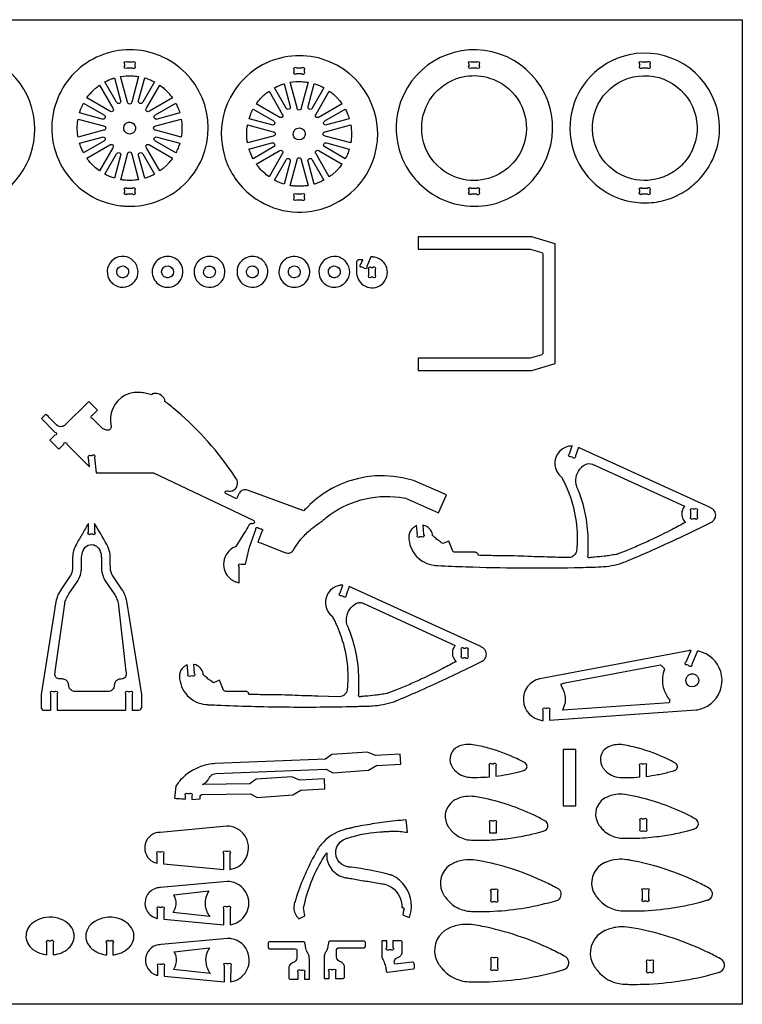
# Model space of a CAD drawing. Extents: x -50 to 95, y -24 to 55.
# Tile 3 of 3: x 37 to 95, y -24 to 55. Entities that reach past the tile are written whole.
import ezdxf

# ---------------------------------------------------------------- set-up
doc = ezdxf.new("R2010")
doc.units = 0
doc.header["$MEASUREMENT"] = 0
doc.layers.get('0').update_dxf_attribs({"linetype": 'CONTINUOUS'})
doc.layers.add('SECTIONCUTEDGES', color=18, linetype='CONTINUOUS')

msp = doc.modelspace()

# ---------------------------------------------------------------- linework, layer by layer
msp.add_lwpolyline([(94.765, -23.803), (-50.251, -23.803), (-50.251, 54.803), (94.765, 54.803)], close=True)
at = {"layer": 'SECTIONCUTEDGES'}
for points in [[(26.949, 42.41, 0.325322), (33.936, 40.118, 0.325497), (38.262, 46.06, 0.371858), (32.929, 52.24, 0.371962), (26.038, 47.867, 0.115164), (25.857, 45.03, 0.115322)], [(45.886, 39.909, 0.112364), (48.573, 40.526, 0.210055), (51.839, 44.346, 0.414116), (47.664, 52.133, 0.414311), (39.88, 47.96, 0.221929), (40.637, 42.725, 0.222236), (45.132, 39.95, 0.015157), (45.497, 39.919, 0.014233)], [(55.314, 40.96, 0.254136), (61.138, 39.684, 0.254134), (65.377, 43.877, 0.414116), (61.203, 51.664, 0.414311), (53.418, 47.491, 0.14489), (53.399, 43.946, 0.144775)], [(69.505, 41.242, 0.206957), (74.295, 39.976, 0.283205), (79.298, 44.204, 0.410681), (75.383, 52.064, 0.410721), (67.477, 48.243, 0.157062), (67.364, 44.419, 0.156826)], [(83.733, 41.127, 0.096009), (85.819, 40.29, 0.068853), (87.517, 40.201, 0.067711), (89.017, 40.536, 0.064759), (90.437, 41.284, 0.042288), (91.178, 41.907, 0.076087), (92.262, 43.374, 0.210202), (92.596, 48.169, 0.404304), (85.138, 51.842, 0.290152), (81.044, 46.933, 0.289788)], [(45.614, 51.441), (46.057, 51.441, -1), (46.234, 51.264), (46.234, 51.117, -1), (46.057, 50.941), (45.614, 50.941, -1), (45.437, 51.117), (45.437, 51.264, -1)], [(73.118, 51.441), (73.562, 51.441, -1), (73.738, 51.264), (73.738, 51.117, -1), (73.562, 50.941), (73.118, 50.941, -1), (72.942, 51.117), (72.942, 51.264, -1)], [(86.751, 51.441), (87.194, 51.441, -1), (87.371, 51.264), (87.371, 51.117, -1), (87.194, 50.941), (86.751, 50.941, -1), (86.574, 51.117), (86.574, 51.264, -1)], [(46.55, 50.273), (46.003, 48.231, -1), (45.661, 48.231), (45.114, 50.273, -0.057699), (46.01, 50.329, -0.024823)], [(59.153, 50.972), (59.596, 50.972, -1), (59.773, 50.795), (59.773, 50.649, -1), (59.596, 50.472), (59.153, 50.472, -1), (58.976, 50.649), (58.976, 50.795, -1)], [(70.45, 43.123, -0.211285), (69.157, 46.245, -0.111358), (69.611, 48.056, -0.08886), (70.47, 49.199, -0.085912), (71.708, 50.006, -0.063127), (72.684, 50.287, -0.114379), (74.581, 50.147, -0.173245), (76.826, 48.459, -0.172762), (77.498, 45.724, -0.286521), (74.788, 42.226, -0.286207)], [(89.707, 42.988, -0.083314), (88.495, 42.259, -0.158081), (85.924, 42.1, -0.418063), (82.93, 47.244, -0.417665), (88.114, 50.176, -0.195857), (90.598, 48.235, -0.195502), (91.021, 45.106, -0.076037), (90.522, 43.939, -0.077055)], [(43.425, 49.574), (44.483, 47.742, -1), (44.241, 47.501), (42.411, 48.558, -0.014778), (42.657, 48.871, -0.028539), (42.943, 49.178, -0.018438), (43.121, 49.335, -0.011345)], [(44.627, 50.158), (45.113, 48.346, -1), (44.789, 48.212), (43.852, 49.835, -0.012176), (44.203, 50.003, -0.019565), (44.428, 50.093, -0.009363), (44.527, 50.126, 0.003121)], [(47.815, 49.839), (46.875, 48.212, -1), (46.551, 48.346), (47.037, 50.161, 0.006199), (47.056, 50.156, -0.0186), (47.075, 50.151), (47.463, 50.009, -0.018388), (47.64, 49.926, 0.006129)], [(49.254, 48.559), (47.423, 47.501, -1), (47.182, 47.742), (48.239, 49.573, 0.006303), (48.369, 49.479, -0.01891), (48.497, 49.382, -0.017187), (48.651, 49.246, -0.012321), (48.853, 49.045, -0.018926), (49.02, 48.858, -0.012469)], [(58.166, 49.689), (58.652, 47.877, -1), (58.328, 47.743), (57.39, 49.366, -0.012176), (57.742, 49.534, -0.019565), (57.967, 49.624, -0.009363), (58.066, 49.657, 0.003121)], [(60.089, 49.804), (59.542, 47.762, -1), (59.2, 47.762), (58.653, 49.804, -0.057699), (59.549, 49.86, -0.024823)], [(61.354, 49.37), (60.414, 47.743, -1), (60.09, 47.877), (60.576, 49.692, 0.006199), (60.595, 49.687, -0.0186), (60.614, 49.682), (61.001, 49.54, -0.018388), (61.178, 49.457, 0.006129)], [(56.964, 49.105), (58.022, 47.274, -1), (57.78, 47.032), (55.949, 48.089, -0.014778), (56.195, 48.402, -0.028539), (56.482, 48.709, -0.018438), (56.66, 48.866, -0.011345)], [(62.793, 48.09), (60.962, 47.032, -1), (60.72, 47.274), (61.777, 49.104, 0.006303), (61.908, 49.01, -0.01891), (62.036, 48.913, -0.017187), (62.189, 48.778, -0.012321), (62.392, 48.577, -0.018926), (62.558, 48.389, -0.012469)], [(42.147, 48.133), (43.772, 47.195, -1), (43.638, 46.871), (41.827, 47.356, -0.012918), (41.938, 47.678, -0.018758), (42.029, 47.895, -0.010898), (42.087, 48.014, 0.003632)], [(49.839, 47.356), (48.027, 46.871, -1), (47.892, 47.195), (49.516, 48.133, -0.026072), (49.677, 47.796, -0.02074)], [(55.686, 47.664), (57.311, 46.726, -1), (57.177, 46.402), (55.365, 46.887, -0.012918), (55.477, 47.209, -0.018758), (55.568, 47.426, -0.010898), (55.626, 47.545, 0.003632)], [(63.377, 46.888), (61.565, 46.402, -1), (61.431, 46.726), (63.055, 47.664, -0.026072), (63.216, 47.328, -0.020703)], [(41.711, 46.869), (43.753, 46.322, -1), (43.753, 45.981), (41.711, 45.434, 0.006429), (41.687, 45.581, -0.01929), (41.666, 45.729), (41.644, 46.152), (41.666, 46.574, -0.018896), (41.686, 46.722, 0.006298)], [(46.014, 45.712, -0.781821), (45.466, 46.454, -0.781093), (46.298, 46.056, -0.122906), (46.199, 45.849, -0.122447)], [(49.954, 45.434), (47.911, 45.981, -1), (47.911, 46.322), (49.953, 46.87, -0.035509), (50.013, 46.211, -0.037792), (49.978, 45.591, -0.007975), (49.966, 45.512, 0.002658)], [(55.249, 46.4), (57.292, 45.853, -1), (57.292, 45.512), (55.25, 44.965, 0.006429), (55.225, 45.112, -0.01929), (55.204, 45.26), (55.183, 45.683), (55.204, 46.105, -0.018896), (55.225, 46.253, 0.006298)], [(63.493, 44.965), (61.45, 45.512, -1), (61.45, 45.853), (63.492, 46.401, -0.035509), (63.552, 45.742, -0.037792), (63.517, 45.122, -0.007975), (63.505, 45.043, 0.002658)], [(59.55, 45.242, -0.385134), (58.951, 45.458, -0.384041), (59.105, 46.077, -0.445044), (59.79, 45.907, -0.443903)], [(41.823, 44.946), (43.638, 45.432, -1), (43.772, 45.108), (42.148, 44.171, -0.020623), (41.907, 44.702, -0.019978), (41.833, 44.909, -0.019766), (41.828, 44.927, 0.006588)], [(42.41, 43.745), (44.241, 44.802, -1), (44.483, 44.561), (43.426, 42.73, -0.024397), (43, 43.075, -0.042082), (42.572, 43.529, -0.010889), (42.49, 43.636, 0.00363)], [(48.239, 42.73), (47.182, 44.561, -1), (47.423, 44.802), (49.254, 43.745, -0.014529), (48.983, 43.399, -0.022653), (48.793, 43.191), (48.497, 42.922, -0.018394), (48.369, 42.824, 0.006131)], [(49.517, 44.171), (47.893, 45.109, -1), (48.027, 45.432), (49.838, 44.947, -0.023422), (49.698, 44.557, -0.022807)], [(55.362, 44.477), (57.177, 44.963, -1), (57.311, 44.64), (55.687, 43.702, -0.020623), (55.446, 44.233, -0.019978), (55.372, 44.44, -0.019766), (55.367, 44.458, 0.006588)], [(63.056, 43.702), (61.431, 44.64, -1), (61.565, 44.964), (63.377, 44.478, -0.023422), (63.236, 44.088, -0.022807)], [(43.851, 42.467), (44.789, 44.091, -1), (45.113, 43.957), (44.628, 42.146, -0.012234), (44.315, 42.254, -0.017991), (44.108, 42.34, -0.010478), (43.979, 42.403, 0.003492)], [(45.115, 42.03), (45.662, 44.072, -1), (46.003, 44.073), (46.55, 42.031, -0.013089), (46.185, 41.986, -0.036535), (45.624, 41.973, -0.015577), (45.398, 41.991, -0.012352)], [(47.038, 42.143), (46.552, 43.957, -1), (46.875, 44.091), (47.815, 42.465, 0.006248), (47.64, 42.377, -0.018746), (47.463, 42.294), (47.075, 42.152, -0.018599), (47.057, 42.147, 0.006199)], [(55.949, 43.276), (57.78, 44.333, -1), (58.022, 44.092), (56.965, 42.261, -0.024397), (56.539, 42.606, -0.042082), (56.111, 43.06, -0.010889), (56.029, 43.167, 0.00363)], [(61.778, 42.261), (60.72, 44.092, -1), (60.962, 44.333), (62.793, 43.276, -0.014529), (62.522, 42.93, -0.022653), (62.332, 42.722), (62.036, 42.453, -0.018394), (61.908, 42.355, 0.006131)], [(57.39, 41.998), (58.328, 43.622, -1), (58.652, 43.488), (58.167, 41.677, -0.012234), (57.854, 41.785, -0.017991), (57.646, 41.871, -0.010478), (57.518, 41.934, 0.003492)], [(58.653, 41.561), (59.2, 43.604, -1), (59.542, 43.604), (60.089, 41.562, -0.013089), (59.723, 41.517, -0.036535), (59.163, 41.504, -0.015577), (58.937, 41.522, -0.012352)], [(60.576, 41.674), (60.09, 43.488, -1), (60.414, 43.623), (61.353, 41.996, 0.006248), (61.178, 41.908, -0.018746), (61.001, 41.825), (60.614, 41.683, -0.018599), (60.595, 41.678, 0.006199)], [(46.234, 41.186), (46.234, 41.039, -1), (46.057, 40.863), (45.614, 40.863, -1), (45.437, 41.039), (45.437, 41.186, -1), (45.614, 41.363), (46.057, 41.363, -1)], [(59.153, 40.894), (59.596, 40.894, -1), (59.773, 40.717), (59.773, 40.57, -1), (59.596, 40.394), (59.153, 40.394, -1), (58.976, 40.57), (58.976, 40.717, -1)], [(73.118, 41.363), (73.562, 41.363, -1), (73.738, 41.186), (73.738, 41.039, -1), (73.562, 40.863), (73.118, 40.863, -1), (72.942, 41.039), (72.942, 41.186, -1)], [(86.751, 41.363), (87.194, 41.363, -1), (87.371, 41.186), (87.371, 41.039, -1), (87.194, 40.863), (86.751, 40.863, -1), (86.574, 41.039), (86.574, 41.186, -1)], [(68.879, 26.798), (77.956, 26.798), (79.812, 27.361), (79.812, 36.896), (77.956, 37.459), (68.879, 37.459), (68.879, 36.49), (77.812, 36.49), (78.754, 36.208, -0.331314), (78.843, 36.088), (78.843, 28.169, -0.331314), (78.754, 28.05), (77.812, 27.768), (68.879, 27.768)], [(44.49, 33.723, 0.865068), (46.294, 35.358, 0.86425), (44.097, 34.307, 0.072818), (44.25, 33.987, 0.072347)], [(48.124, 33.686, 0.318391), (49.545, 33.65, 0.317954), (50.052, 34.98, 0.517503), (48.175, 35.695, 0.517001)], [(51.426, 33.723, 0.74091), (53.39, 35.025, 0.740811), (51.033, 35.038, 0.14889), (51.029, 34.321, 0.148825)], [(54.854, 33.723, 0.331799), (56.323, 33.651, 0.331521), (56.812, 35.038, 0.502041), (54.951, 35.695, 0.501728)], [(58.297, 33.652, 0.63423), (60.211, 34.79, 0.633992), (58.115, 35.543, 0.223996), (57.76, 34.555, 0.223818)], [(61.438, 33.686, 0.166963), (62.168, 33.442, 0.218695), (63.123, 33.89, 0.177291), (63.405, 34.658, 0.171132), (63.123, 35.455, 0.189397), (62.364, 35.888, 0.183559), (61.486, 35.693, 0.164151), (61.018, 35.094, 0.158029), (60.999, 34.307, 0.081931), (61.16, 33.975, 0.075339)], [(65.103, 35.86), (64.765, 35.087, -1), (64.532, 34.996), (64.397, 35.054, -1), (64.306, 35.287), (64.451, 35.619), (64.089, 35.619, 0.146455), (64.022, 35.585, 0.196282), (63.957, 35.434), (63.958, 34.569, 0.597776), (65.918, 33.642, 0.597766), (65.61, 35.788, 0.052723), (65.382, 35.846, 0.044487)], [(45.132, 34.221, -0.127868), (44.916, 34.362, -0.137935), (44.809, 34.576, -0.320239), (45.043, 35.083, -0.324958), (45.591, 35.023, -0.217691), (45.747, 34.658, -0.220677), (45.573, 34.307, -0.140127), (45.322, 34.201, -0.112138)], [(48.741, 34.214, -0.15519), (48.487, 34.387, -0.312546), (48.455, 34.917, -0.392669), (49.072, 35.092, -0.389755), (49.296, 34.489, -0.204093), (49.045, 34.239, -0.136251), (48.764, 34.209, -0.015884), (48.753, 34.211, -0.015468)], [(51.908, 34.307, -0.389326), (51.827, 34.947, -0.393682), (52.453, 35.077, -0.425563), (52.602, 34.416, -0.30245), (52.112, 34.209, -0.064927), (52.005, 34.244, -0.063676)], [(55.192, 34.51, -0.275396), (55.275, 34.976, -0.267762), (55.733, 35.136, -0.183622), (56.007, 34.967, -0.175376), (56.109, 34.647, -0.249087), (55.892, 34.273, -0.472136)], [(58.822, 34.228, -0.160814), (58.593, 34.409, -0.156528), (58.513, 34.697, -0.261047), (58.746, 35.08, -0.251161), (59.21, 35.089, -0.13635), (59.384, 34.929, -0.240204), (59.421, 34.489, -0.195756), (59.177, 34.239, -0.192418)], [(62.011, 34.228, -0.355945), (61.705, 34.743, -0.188687), (61.873, 35.038, -0.315158), (62.419, 35.074, -0.316961), (62.637, 34.576, -0.219082), (62.405, 34.259, -0.217765)], [(65.114, 35.032), (65.26, 35.032, -1), (65.437, 34.855), (65.437, 34.411, -1), (65.26, 34.235), (65.114, 34.235, -1), (64.937, 34.411), (64.937, 34.855, -1)], [(38.789, 22.957), (39.865, 21.879, -1), (39.865, 21.629), (39.463, 21.229), (40.163, 20.528), (40.563, 20.927, -1), (40.813, 20.927), (42.626, 19.111), (42.556, 19.806, -1), (42.714, 20), (42.843, 20.013, -1), (43.036, 19.855), (43.162, 18.623), (47.733, 18.623), (55.708, 14.857, -0.168887), (55.785, 14.775, -0.362921), (55.734, 14.593, -0.089504), (55.688, 14.572, -0.079719), (55.631, 14.567, 0.015746), (55.557, 14.57, 0.104795), (55.475, 14.554, 0.167951), (55.348, 14.439, -0.009744), (55.013, 13.852), (54.323, 12.737, -0.104608), (54.301, 12.726, 0.035992), (54.21, 12.692, 0.188726), (53.453, 11.915, 0.136053), (53.347, 11.1, 0.111308), (53.569, 10.519, 0.142971), (54.233, 9.957, 0.032757), (54.35, 9.914, 0.017693), (54.574, 9.857), (54.574, 11.153, -1), (54.751, 11.33), (55.074, 11.33), (55.412, 12.703), (55.908, 14.103, -1), (56.134, 14.211), (56.272, 14.162, -1), (56.379, 13.936), (56.083, 13.1, -0.0051), (56.284, 13.037, -0.011435), (56.372, 13.006), (58.284, 12.253, 0.161502), (58.625, 12.242, 0.169689), (58.888, 12.432, 0.018768), (58.979, 12.573, -0.030198), (59.354, 13.127, -0.042786), (60.042, 13.878, -0.036783), (60.969, 14.614, -0.013895), (61.067, 14.676, 0.025116), (61.163, 14.741, 0.025774), (61.293, 14.849, -0.018155), (61.53, 15.052, -0.204103), (67.397, 16.675), (67.871, 16.596), (70.501, 15.446), (71.126, 16.875), (68.496, 18.025), (67.62, 18.231), (66.903, 18.342), (66.179, 18.391), (65.453, 18.376), (64.732, 18.299), (64.02, 18.159), (63.323, 17.958), (62.646, 17.698), (61.993, 17.38), (61.372, 17.006), (60.784, 16.58), (60.236, 16.104, 0.013028), (60.134, 16.002, -0.002171), (59.732, 15.583), (55.24, 17.246, 0.161142), (54.881, 17.246, 0.167596), (54.606, 17.036, 0.03262), (54.552, 16.942, -0.002417), (54.358, 16.551), (53.503, 16.98, -0.162704), (53.469, 17.036, -0.252017), (53.504, 17.161, -0.283369), (53.635, 17.195, 0.098494), (53.883, 17.169, 0.501374), (54.412, 18.033, 0.048434), (54.36, 18.134, 0.007698), (53.964, 18.726, 0.069513), (49.272, 23.828, 0.005338), (48.85, 24.168, 0.010401), (48.627, 24.336, -0.035073), (48.648, 24.373, 0.136057), (48.655, 24.395, 0.100505), (48.652, 24.41, 0.016455), (48.617, 24.495, 0.341491), (47.739, 24.95, 0.016455), (47.649, 24.93, 0.112005), (47.636, 24.924, 0.134653), (47.627, 24.911, -0.022312), (47.604, 24.855, 0.028235), (47.18, 24.971, 0.028606), (46.75, 25.036, 0.006314), (46.616, 25.047, 0.013802), (46.555, 25.05), (46.187, 25.035), (45.826, 24.958), (45.484, 24.821), (45.17, 24.628), (44.893, 24.384), (44.662, 24.097), (44.482, 23.775), (44.36, 23.427), (44.299, 23.064), (44.3, 22.695), (44.363, 22.332, -0.120312), (44.334, 22.193, -0.115005), (44.242, 22.078, -0.125142), (44.123, 22.024, -0.119875), (43.986, 22.033), (43.667, 22.157), (42.86, 22.971, -1), (42.861, 23.221), (43.264, 23.624), (42.564, 24.325), (40.69, 22.453, -0.145804), (40.421, 22.319, -0.210214), (40.047, 22.411, -0.016381), (40.031, 22.424, -0.008191), (39.999, 22.453, -0.009829), (39.826, 22.622, 0.001638), (39.143, 23.31)], [(81.674, 20.656), (81.432, 19.973, -1), (81.206, 19.866), (81.068, 19.915, -1), (80.961, 20.14), (81.184, 20.77, -0.009124), (80.998, 20.757, 0.035207), (80.898, 20.744), (80.623, 20.659), (80.372, 20.519), (80.155, 20.33), (79.982, 20.1), (79.861, 19.84), (79.796, 19.56), (79.79, 19.272), (79.844, 18.99), (79.955, 18.725), (80.119, 18.488), (80.328, 18.291, -0.066761), (80.353, 18.246, 0.023228), (80.39, 18.159, 0.00512), (80.556, 17.825, -0.014428), (80.716, 17.487, -0.05613), (81.401, 15.287, -0.057387), (81.57, 13.04, -0.014084), (81.529, 12.436, -0.122169), (81.426, 12.143, -0.258679), (80.877, 11.856, -0.000991), (79.184, 11.9, -0.003047), (77.118, 11.971, 0.006155), (76.005, 12.002, 0.003714), (75.436, 12.006, -0.004918), (74.867, 12.012, -0.002398), (74.273, 12.027, 0.000799), (73.68, 12.044, 0.028598), (73.631, 12.155, 0.161536), (73.528, 12.256, 0.057098), (73.479, 12.273, 0.047308), (73.418, 12.281), (71.825, 12.283, -0.081624), (71.747, 12.305, -0.074835), (71.673, 12.354, -0.020482), (71.658, 12.368, -0.045194), (71.653, 12.375), (71.32, 13.177), (70.84, 12.979), (70.734, 13.05, -0.015251), (70.423, 13.279, -0.015251), (70.128, 13.527, 0.009145), (70.05, 13.594, -0.096768), (70.033, 13.614, -0.120073), (70.026, 13.643, 0.047499), (70.02, 13.699, 0.141524), (69.771, 14.168, 0.141524), (69.311, 14.433, 0.016567), (69.274, 14.441, -0.005522), (69.237, 14.447), (69.311, 13.715, -1), (69.153, 13.521), (69.008, 13.506, -1), (68.814, 13.664), (68.737, 14.422, 0.004185), (68.518, 14.273, 0.073254), (68.332, 14.099, 0.086359), (68.179, 13.819, 0.085895), (68.129, 13.502, 0.181323), (68.724, 11.985, 0.182665), (70.162, 11.243, 0.017132), (70.439, 11.22, 0.002988), (72.689, 11.128, 0.006952), (77.024, 11.036, 0.006952), (81.36, 11.064, 0.001959), (83.241, 11.11, 0.061284), (84.946, 11.37, 0.032703), (85.651, 11.618, 0.000916), (86.407, 11.943, 0.00617), (88.915, 13.062, 0.006143), (91.404, 14.248), (92.311, 14.699, 0.107121), (92.529, 14.894, 0.158648), (92.644, 15.246, 0.179758), (92.498, 15.637, 0.084569), (92.311, 15.792, 0.011402), (92.25, 15.825, 0.006019), (92.134, 15.883)], [(82.674, 11.863), (82.629, 11.863, -1), (82.452, 12.04), (82.452, 12.142, -0.005457), (82.452, 12.652, -0.005557), (82.458, 12.896, 0.010785), (82.462, 13.14, 0.044291), (82.27, 15.161, 0.045327), (81.733, 17.072, 0.011839), (81.561, 17.491, -0.056794), (81.489, 17.725, -0.12358), (81.533, 18.436, -0.12042), (81.912, 19.06, -0.074062), (82.229, 19.294, -0.231079), (82.799, 19.314, -0.017826), (82.824, 19.302, 0.011527), (82.848, 19.29), (90.157, 15.956, 0.033575), (90.046, 15.798, 0.089461), (89.938, 15.518, 0.115413), (89.955, 15.106, 0.115536), (90.153, 14.744, 0.020408), (90.187, 14.708, -0.006802), (90.223, 14.674, -0.003887), (89.161, 14.108, -0.01123), (87.543, 13.308, -0.006478), (86.515, 12.844, -0.006479), (85.475, 12.406), (84.775, 12.13, -0.027258), (84.692, 12.111, -0.004531), (84.183, 12.029, -0.00906), (83.742, 11.971, -0.005336), (82.99, 11.894, -0.019134), (82.913, 11.89, -0.021054)], [(90.653, 15.126), (90.653, 15.57, -1), (90.83, 15.746), (90.976, 15.746, -1), (91.153, 15.57), (91.153, 15.126, -1), (90.976, 14.95), (90.83, 14.95, -1)], [(39.536, -0.33), (39.536, 0.987, -1), (39.713, 1.164), (39.859, 1.164, -1), (40.036, 0.987), (40.036, -0.33), (45.536, -0.33), (45.536, 0.987, -1), (45.713, 1.164), (45.859, 1.164, -1), (46.036, 0.987), (46.036, -0.33), (46.578, -0.329, 0.185813), (46.731, -0.251, 0.172664), (46.802, -0.081), (46.802, 0.921), (45.61, 8.378, 0.048631), (45.494, 8.778, 0.053476), (45.187, 9.361), (44.478, 10.394, -0.042369), (44.412, 10.525, -0.05136), (44.315, 10.861, -0.022282), (44.298, 10.989, -0.018567), (44.29, 11.142, -0.006146), (44.288, 11.823, 0.052443), (44.247, 12.257, 0.080341), (43.999, 12.915, 0.0006), (43.036, 14.591), (43.036, 13.895, -1), (42.859, 13.718), (42.713, 13.718, -1), (42.536, 13.895), (42.536, 14.592, -0.001265), (42.054, 13.764, 0.003794), (41.576, 12.933, 0.058244), (41.358, 12.412, 0.063092), (41.277, 11.897, 0.016618), (41.279, 11.284, -0.039019), (41.266, 10.954, -0.08946), (41.101, 10.417, -0.007435), (41.094, 10.403, -0.011972), (41.089, 10.395), (40.379, 9.361, 0.048899), (40.099, 8.842, 0.053441), (39.944, 8.324), (38.77, 0.917), (38.771, -0.107, 0.185957), (38.848, -0.26, 0.172664), (39.019, -0.33, 0.016956), (39.2, -0.333, -0.004396)], [(39.942, 2.314, -0.187835), (39.863, 2.572, -0.028282), (39.874, 2.663, 0.010555), (39.889, 2.754), (40.647, 8.18, -0.055767), (40.759, 8.561, -0.048899), (40.974, 8.96), (41.7, 10.017, 0.039283), (41.809, 10.23, 0.054551), (41.958, 10.734, 0.021912), (41.983, 10.918, 0.018988), (41.994, 11.132, 0.00723), (41.995, 11.82, -0.03342), (42.004, 11.992, -0.101204), (42.192, 12.558, -0.223836), (42.669, 12.889, -0.159962), (43.088, 12.826, -0.155534), (43.4, 12.52, -0.055982), (43.525, 12.201, -0.058348), (43.573, 11.876, -0.012826), (43.574, 11.504, 0.009225), (43.573, 11.132, 0.056267), (43.643, 10.583, 0.058965), (43.828, 10.089, 0.007426), (43.851, 10.044, 0.011972), (43.867, 10.017), (44.592, 8.96, -0.04427), (44.784, 8.611, -0.04711), (44.903, 8.255, -0.004249), (44.906, 8.24, -0.011983), (44.907, 8.235), (45.536, 2.754, -0.002653), (45.559, 2.572, -0.124044), (45.538, 2.409, -0.265958), (45.25, 2.178, -0.032026), (45.076, 2.162, 0.095423), (44.906, 2.124, 0.129798), (44.706, 1.966, 0.129739), (44.609, 1.73, 0.026744), (44.602, 1.633, -0.059933), (44.588, 1.537, -0.165101), (44.415, 1.277, -0.156708), (44.106, 1.167), (41.466, 1.167, -0.145829), (41.175, 1.264, -0.209993), (40.971, 1.601, -0.017729), (40.959, 1.727, 0.079747), (40.931, 1.851, 0.142824), (40.76, 2.071, 0.142126), (40.495, 2.165, 0.022063), (40.335, 2.168, -0.046173), (40.176, 2.178, -0.187835)], [(63.356, 9.552), (63.114, 8.868, -1), (62.888, 8.761), (62.75, 8.81, -1), (62.643, 9.035), (62.866, 9.665, -0.009124), (62.68, 9.652, 0.035207), (62.58, 9.639), (62.305, 9.554), (62.054, 9.414), (61.837, 9.225), (61.664, 8.995), (61.543, 8.735), (61.478, 8.455), (61.472, 8.167), (61.526, 7.885), (61.638, 7.62), (61.801, 7.383), (62.011, 7.186, -0.066761), (62.035, 7.141, 0.023228), (62.072, 7.054, 0.00512), (62.238, 6.72, -0.014428), (62.398, 6.382, -0.058639), (63.101, 4.084, -0.059897), (63.242, 1.736, -0.014451), (63.204, 1.305, -0.181237), (63.004, 0.918, -0.094922), (62.809, 0.799, -0.087412), (62.566, 0.754), (60.866, 0.795, -0.003047), (58.8, 0.866, 0.006155), (57.687, 0.897, 0.003714), (57.118, 0.901, -0.004918), (56.549, 0.907, -0.002398), (55.955, 0.922, 0.000799), (55.362, 0.939, 0.028598), (55.313, 1.05, 0.161536), (55.21, 1.151, 0.057098), (55.162, 1.168, 0.047308), (55.1, 1.176), (53.507, 1.178, -0.088454), (53.432, 1.198, -0.074835), (53.355, 1.249, -0.020482), (53.34, 1.263, -0.045194), (53.335, 1.27), (53.002, 2.073), (52.522, 1.874), (52.31, 2.019, -0.015251), (52.08, 2.193, -0.012477), (51.81, 2.422, 0.009145), (51.732, 2.489, -0.096768), (51.715, 2.509, -0.120073), (51.708, 2.538, 0.047499), (51.702, 2.594, 0.141524), (51.453, 3.063, 0.141524), (50.993, 3.328, 0.016567), (50.956, 3.336, -0.005522), (50.919, 3.342), (50.993, 2.61, -1), (50.835, 2.416), (50.69, 2.402, -1), (50.496, 2.559), (50.419, 3.317, 0.004185), (50.2, 3.168, 0.073254), (50.014, 2.994, 0.086359), (49.861, 2.714, 0.085895), (49.811, 2.397, 0.185891), (50.43, 0.861, 0.184789), (51.926, 0.129, 0.011293), (52.1, 0.117, -0.000025), (52.796, 0.086, 0.008699), (58.259, -0.063, 0.008533), (63.83, -0.022, 0.002513), (64.224, -0.011, -0.003747), (64.618, 0, 0.001648), (65.027, 0.009, 0.012595), (65.244, 0.02, 0.03009), (66.076, 0.134, 0.028719), (66.928, 0.356, 0.022705), (67.244, 0.474, 0.003791), (69.098, 1.279, 0.004936), (71.096, 2.189, 0.004909), (73.087, 3.143), (73.993, 3.594, 0.107121), (74.211, 3.789, 0.158648), (74.326, 4.141, 0.179758), (74.18, 4.532, 0.084569), (73.993, 4.687, 0.011402), (73.933, 4.72, 0.006019), (73.816, 4.778)], [(64.356, 0.758), (64.311, 0.758, -1), (64.134, 0.935), (64.134, 1.037, -0.005457), (64.134, 1.547, -0.002886), (64.141, 1.883, 0.011204), (64.142, 2.218, 0.045332), (63.923, 4.214, 0.045335), (63.348, 6.138, 0.013972), (63.253, 6.357, -0.030249), (63.205, 6.477, -0.04675), (63.158, 6.686, -0.071998), (63.165, 7.126, -0.113056), (63.412, 7.738, -0.112492), (63.902, 8.185, -0.11859), (64.185, 8.266, -0.115868), (64.481, 8.209, -0.017826), (64.506, 8.197, 0.011527), (64.53, 8.185), (71.839, 4.851, 0.03732), (71.717, 4.675, 0.102803), (71.612, 4.365, 0.112003), (71.654, 3.955, 0.112091), (71.869, 3.603, 0.01533), (71.886, 3.586, -0.00511), (71.905, 3.569, -0.003887), (70.843, 3.003, -0.01123), (69.225, 2.203, -0.006478), (68.197, 1.739, -0.006479), (67.157, 1.301), (66.457, 1.025, -0.027258), (66.374, 1.006, -0.004531), (65.865, 0.924, -0.00906), (65.424, 0.866, -0.005336), (64.672, 0.789, -0.019134), (64.595, 0.785, -0.021054)], [(72.335, 4.021), (72.335, 4.465, -1), (72.512, 4.641), (72.658, 4.641, -1), (72.835, 4.465), (72.835, 4.021, -1), (72.658, 3.845), (72.512, 3.845, -1)], [(78.868, -1.146), (78.868, -0.338, -1), (79.045, -0.161), (79.191, -0.161, -1), (79.368, -0.338), (79.368, -1.117), (91.068, -0.302, 0.064499), (91.613, -0.169, 0.11269), (92.501, 0.43, 0.26871), (93.041, 2.759, 0.268886), (91.291, 4.384, 0.009244), (91.244, 4.394, -0.003081), (91.198, 4.403), (90.727, 3.326, -1), (90.494, 3.235), (90.36, 3.294, -1), (90.269, 3.527), (90.668, 4.44, 0.007419), (90.527, 4.431, 0.015637), (90.46, 4.423), (78.586, 2.19, 0.364198), (77.279, 0.446, 0.365133), (78.77, -1.137, 0.008463), (78.819, -1.142, -0.002821)], [(80.432, -0.331), (80.624, 0.225, 0.033242), (80.64, 0.311, 0.018338), (80.653, 0.471, 0.037378), (80.649, 0.602, 0.017912), (80.61, 0.872, 0.022888), (80.562, 1.082, 0.034926), (80.514, 1.216, 0.01324), (80.388, 1.487, -0.004413), (80.257, 1.756, 0.006445), (80.421, 1.807, -0.019338), (80.586, 1.853), (88.233, 3.292), (88.323, 3.218, -0.018379), (88.408, 3.138, -0.018378), (88.486, 3.052), (88.558, 2.96), (88.495, 2.786, 0.139305), (88.452, 1.487, 0.102133), (88.872, 0.613, 0.033661), (88.921, 0.558, -0.097619), (88.943, 0.525, -0.082482), (88.95, 0.494, -0.025939), (88.952, 0.394, -0.02594), (88.948, 0.35, -0.012951), (88.933, 0.264)], [(90.411, 1.685, -0.908595), (91.04, 2.499, -0.9083), (90.578, 1.58, -0.048053), (90.49, 1.624, -0.047891)], [(74.575, -5.639), (74.575, -4.77, -1), (74.752, -4.593), (74.898, -4.593, -1), (75.075, -4.77), (75.075, -5.589, 0.01908), (75.97, -5.455, 0.017443), (76.936, -5.237), (77.286, -5.14, -0.038389), (77.354, -5.116, 0.080703), (77.42, -5.087, 0.501374), (77.455, -4.565, 0.054447), (77.372, -4.508, 0.011126), (76.744, -4.19, 0.045142), (74.476, -3.347, 0.025718), (73.24, -3.078, 0.068137), (72.681, -3.063, 0.069566), (72.15, -3.197, 0.072806), (71.82, -3.391, 0.110709), (71.525, -3.763), (71.456, -3.94), (71.419, -4.127), (71.414, -4.317), (71.442, -4.506), (71.5, -4.687), (71.589, -4.855, 0.021357), (71.642, -4.931, 0.014133), (71.783, -5.103, 0.103358), (72.313, -5.509, 0.100305), (72.98, -5.677, 0.015529), (73.603, -5.687, 0.017374)], [(86.587, -5.653), (86.587, -4.784, -1), (86.764, -4.608), (86.91, -4.608, -1), (87.087, -4.784), (87.087, -5.604, 0.01908), (87.982, -5.469, 0.017443), (88.948, -5.251), (89.298, -5.154, -0.038389), (89.367, -5.131, 0.080703), (89.433, -5.102, 0.501374), (89.468, -4.58, 0.054447), (89.384, -4.522, 0.011126), (88.756, -4.205, 0.045142), (86.488, -3.361, 0.025718), (85.253, -3.092, 0.068137), (84.694, -3.077, 0.069566), (84.162, -3.212, 0.072806), (83.833, -3.406, 0.110709), (83.537, -3.777), (83.469, -3.955), (83.432, -4.141), (83.427, -4.332), (83.454, -4.52), (83.513, -4.701), (83.602, -4.869, 0.021357), (83.655, -4.945, 0.014133), (83.795, -5.117, 0.103358), (84.325, -5.523, 0.100305), (84.992, -5.692, 0.015529), (85.615, -5.702, 0.017374)], [(49.421, -7.348, 0.003806), (49.682, -7.372, 0.001632), (50.29, -7.42), (50.29, -7.153, -1), (50.467, -6.976), (50.613, -6.976, -1), (50.79, -7.153), (50.79, -7.453), (51.476, -7.412), (51.476, -7.191, -0.408796), (51.599, -7.066), (55.484, -6.994), (56.023, -7.305), (58.861, -7.093), (59.491, -6.712), (61.434, -6.596), (61.386, -5.796), (59.434, -5.913), (58.775, -5.646), (55.934, -5.825), (55.434, -6.195), (51.638, -6.256, 0.083049), (51.925, -6.074, 0.08201), (52.14, -5.805, -0.01187), (52.209, -5.69, -0.066267), (52.311, -5.566, -0.078483), (52.501, -5.439, -0.083534), (52.709, -5.382), (61.53, -5.02), (62.069, -5.332), (64.907, -5.119), (65.537, -4.738), (67.48, -4.622), (67.432, -3.822), (65.48, -3.939), (64.82, -3.673), (61.98, -3.851), (61.48, -4.221), (52.659, -4.583, 0.064783), (51.576, -4.801, 0.125373), (49.902, -5.892, 0.01919), (49.699, -6.13), (49.515, -6.383)], [(84.182, -10.282, 0.113994), (85.152, -10.538, 0.012132), (86.102, -10.544, 0.014603), (87.025, -10.5, 0.007186), (87.927, -10.418, 0.012938), (88.568, -10.334, 0.018394), (89.939, -10.065, 0.00664), (90.409, -9.948), (90.875, -9.819, -0.044724), (90.939, -9.798, 0.087071), (91.055, -9.749, 0.501374), (91.101, -9.053, 0.052991), (91.01, -8.99, 0.012578), (90.153, -8.553, 0.062543), (85.965, -7.159, 0.01309), (85.385, -7.059, 0.069731), (84.676, -7.056, 0.049289), (84.141, -7.183, 0.034019), (83.904, -7.283, 0.017944), (83.743, -7.372, 0.01715), (83.684, -7.41), (83.489, -7.572), (83.324, -7.765), (83.194, -7.983), (83.103, -8.22), (83.053, -8.469), (83.047, -8.722), (83.083, -8.973), (83.161, -9.215), (83.28, -9.439, 0.030734), (83.355, -9.542, -0.007019), (83.434, -9.641, 0.03239), (83.681, -9.917, 0.073161)], [(72.027, -10.362, 0.065635), (72.541, -10.596, 0.062601), (73.123, -10.697, 0.012318), (73.732, -10.711, 0.017265), (75.059, -10.663, 0.006228), (75.289, -10.643, 0.002281), (75.916, -10.58, 0.012938), (76.557, -10.496, 0.018394), (77.928, -10.227, 0.00664), (78.398, -10.11), (78.864, -9.981, -0.044724), (78.928, -9.96, 0.087071), (79.044, -9.911, 0.501374), (79.09, -9.215, 0.052991), (78.999, -9.152, 0.012578), (78.142, -8.715, 0.062543), (73.954, -7.321, 0.01309), (73.374, -7.221, 0.069731), (72.665, -7.218, 0.049289), (72.13, -7.345, 0.034019), (71.893, -7.445, 0.017944), (71.732, -7.534, 0.01715), (71.673, -7.571), (71.478, -7.734), (71.313, -7.926), (71.183, -8.145), (71.092, -8.381), (71.042, -8.63), (71.036, -8.884), (71.072, -9.135), (71.15, -9.377), (71.269, -9.601, 0.030734), (71.344, -9.704, -0.007019), (71.423, -9.803, 0.03989), (71.726, -10.131, 0.046849)], [(59.347, -16.972), (59.833, -16.739), (59.728, -16.107), (59.813, -15.717, -0.083655), (61.35, -12.052, -0.00626), (61.459, -11.884, 0.002087), (61.569, -11.718, 0.006638), (61.568, -11.947, 0.043175), (61.593, -12.208), (61.653, -12.447), (61.745, -12.675), (61.865, -12.89), (62.014, -13.086), (62.186, -13.262), (62.381, -13.412), (62.594, -13.536), (62.821, -13.631), (63.059, -13.694, 0.028044), (63.18, -13.711, -0.017732), (63.303, -13.726, -0.012811), (63.829, -13.821, 0.01328), (64.356, -13.916, 0.012993), (64.598, -13.947, -0.01195), (64.84, -13.977, -0.010726), (65.411, -14.074, 0.00932), (65.981, -14.173, -0.00474), (66.181, -14.206, -0.025801), (66.217, -14.214, -0.314046), (67.563, -15.856, -0.022826), (67.567, -15.969, 0.007607), (67.567, -16.082), (67.587, -16.09, -1), (67.695, -16.276), (67.645, -16.673), (68.159, -16.884, -0.00783), (68.199, -16.773, 0.023494), (68.236, -16.661), (68.305, -16.33), (68.332, -15.992), (68.317, -15.654), (68.26, -15.32), (68.161, -14.996), (68.023, -14.687), (67.847, -14.398), (67.637, -14.133), (67.395, -13.896), (67.125, -13.691), (66.832, -13.522, 0.037256), (66.774, -13.503, -0.003315), (66.536, -13.441, 0.034716), (63.533, -12.864, 0.01139), (63.335, -12.845, -0.034028), (63.229, -12.83), (62.985, -12.752), (62.764, -12.622), (62.576, -12.448), (62.432, -12.236), (62.337, -11.998), (62.296, -11.745), (62.312, -11.489), (62.384, -11.243), (62.508, -11.019), (62.677, -10.827), (62.885, -10.677, -0.025958), (62.941, -10.649, -0.012621), (63.121, -10.576, -0.017599), (63.395, -10.483, -0.012694), (64.016, -10.315, -0.049711), (66.092, -10.022, -0.008291), (66.208, -10.019, 0.013835), (66.325, -10.015, 0.008166), (66.523, -9.999, -0.020152), (66.891, -9.979, -0.024348), (67.405, -9.996, -0.020289), (68.019, -10.072), (67.922, -9.077, 0.009618), (66.178, -9.268, 0.010773), (64.63, -9.502, 0.002048), (63.919, -9.628, 0.021874), (63.582, -9.705, 0.013096), (63.494, -9.732, -0.020745), (63.406, -9.757, -0.016173), (63.239, -9.791, 0.028503), (62.931, -9.863, 0.148721), (61.123, -11.051, 0.008202), (61.021, -11.177, 0.016416), (60.974, -11.243, 0.017481), (60.906, -11.351, 0.006923), (60.56, -11.966, 0.047966), (59.095, -15.409, 0.008193), (58.985, -15.779, 0.054151), (58.949, -15.991, 0.093895), (59.009, -16.448, 0.093895), (59.232, -16.852, 0.028093), (59.288, -16.913, -0.009362)], [(74.604, -10.145), (74.604, -9.325, -1), (74.781, -9.149), (74.927, -9.149, -1), (75.104, -9.325), (75.104, -10.145)], [(86.792, -8.987), (86.939, -8.987, -1), (87.115, -9.164), (87.115, -9.806, -1), (86.939, -9.983), (86.792, -9.983, -1), (86.615, -9.806), (86.615, -9.164, -1)], [(48.028, -12.538), (48.028, -11.817, -1), (48.205, -11.64), (48.351, -11.64, -1), (48.528, -11.817), (48.528, -12.583), (53.342, -13.043), (53.342, -11.762, -1), (53.519, -11.585), (53.666, -11.585, -1), (53.842, -11.762), (53.842, -13.043, 0.047423), (54.216, -12.941, 0.099809), (54.785, -12.584, 0.170073), (55.309, -11.566, 0.122256), (55.217, -10.703, 0.096881), (54.893, -10.165, 0.123217), (54.157, -9.672, 0.038722), (53.928, -9.608, 0.035655), (53.671, -9.578, 0.006019), (53.611, -9.576, 0.014702), (53.586, -9.576), (48.278, -10.074, 0.005876), (48.09, -10.089, 0.023567), (48.044, -10.096, 0.319045), (47.046, -11.135, 0.318903), (47.699, -12.421, 0.035261), (47.844, -12.485, 0.02915)], [(71.985, -16.083, 0.113994), (73.126, -16.383, 0.012132), (74.245, -16.39, 0.059829), (79.311, -15.689), (79.86, -15.537, -0.044724), (79.935, -15.513, 0.087071), (80.071, -15.455, 0.501374), (80.126, -14.636, 0.052991), (80.018, -14.562, 0.012578), (79.01, -14.048, 0.062543), (74.083, -12.408, 0.009794), (73.459, -12.297, 0.06036), (72.724, -12.27, 0.075913), (71.803, -12.491, 0.006314), (71.703, -12.533, 0.013802), (71.658, -12.554), (71.399, -12.703), (71.17, -12.894), (70.976, -13.121), (70.823, -13.377), (70.716, -13.656), (70.657, -13.949), (70.649, -14.247), (70.692, -14.543), (70.785, -14.827), (70.924, -15.091, 0.027175), (70.985, -15.176, -0.003463), (71.106, -15.328, 0.032859), (71.403, -15.66, 0.053889), (71.816, -15.986, 0.018728)], [(84.064, -16.043, 0.113994), (85.205, -16.343, 0.012132), (86.323, -16.35, 0.059829), (91.389, -15.649), (91.938, -15.497, -0.044724), (92.014, -15.473, 0.087071), (92.149, -15.415, 0.501374), (92.204, -14.596, 0.052991), (92.096, -14.522, 0.012578), (91.088, -14.008, 0.062543), (86.161, -12.368, 0.009794), (85.537, -12.257, 0.06036), (84.803, -12.23, 0.075913), (83.882, -12.451, 0.006314), (83.782, -12.493, 0.013802), (83.737, -12.514), (83.478, -12.663), (83.248, -12.854), (83.054, -13.081), (82.901, -13.337), (82.794, -13.616), (82.736, -13.909), (82.728, -14.207), (82.771, -14.503), (82.863, -14.787), (83.002, -15.051, 0.027175), (83.063, -15.136, -0.003463), (83.184, -15.288, 0.032859), (83.482, -15.62, 0.053889), (83.895, -15.946, 0.018728)], [(48.05, -16.948), (48.05, -16.227, -1), (48.226, -16.05), (48.373, -16.05, -1), (48.55, -16.227), (48.55, -16.993), (53.364, -17.453), (53.364, -16.172, -1), (53.541, -15.995), (53.687, -15.995, -1), (53.864, -16.172), (53.864, -17.453, 0.05147), (54.263, -17.34, 0.107286), (54.864, -16.938, 0.219098), (55.343, -15.561, 0.219068), (54.608, -14.301, 0.070527), (54.173, -14.079, 0.070554), (53.693, -13.988, 0.006019), (53.633, -13.986, 0.014702), (53.608, -13.986), (48.3, -14.484, 0.006012), (48.132, -14.498, 0.049653), (47.954, -14.533, 0.199317), (47.202, -15.148, 0.276745), (47.264, -16.42, 0.112527), (47.657, -16.792, 0.077117)], [(49.297, -16.475, 0.036811), (49.422, -16.26, 0.086534), (49.537, -15.867, 0.075433), (49.522, -15.493, 0.075591), (49.398, -15.142, 0.014453), (49.374, -15.1, -0.004817), (49.349, -15.058), (52.163, -14.754, 0.075939), (51.924, -15.286, 0.1558), (51.963, -16.307, 0.037072), (52.063, -16.528, 0.029434), (52.224, -16.788)], [(74.702, -15.443), (74.702, -14.801, -1), (74.878, -14.624), (75.025, -14.624, -1), (75.202, -14.801), (75.202, -15.443, -1), (75.025, -15.62), (74.878, -15.62, -1)], [(87.28, -14.761), (87.28, -15.403, -1), (87.103, -15.58), (86.957, -15.58, -1), (86.78, -15.403), (86.78, -14.761, -1), (86.957, -14.584), (87.103, -14.584, -1)], [(39.226, -19.853), (39.226, -18.901, -1), (39.403, -18.725), (39.549, -18.725, -1), (39.726, -18.901), (39.726, -19.853, 0.027943), (40.102, -19.781, 0.074409), (40.65, -19.554, 0.105275), (41.182, -19.057, 0.255238), (41.31, -17.896, 0.127924), (40.881, -17.325, 0.103344), (40.096, -16.93, 0.09748), (39.16, -16.869, 0.100786), (38.302, -17.162, 0.113409), (37.758, -17.675, 0.265194), (37.673, -18.89, 0.119117), (38.107, -19.42, 0.097373), (38.856, -19.786, 0.01993), (38.977, -19.813, 0.009773)], [(44.001, -19.858), (44.001, -18.907, -1), (44.178, -18.73), (44.325, -18.73, -1), (44.501, -18.907), (44.501, -19.858, 0.027668), (44.888, -19.785, 0.055217), (45.269, -19.644, 0.085085), (45.82, -19.239, 0.151535), (46.162, -18.559, 0.187353), (45.985, -17.708, 0.110616), (45.447, -17.18, 0.074635), (44.873, -16.934, 0.126646), (43.661, -16.928, 0.102686), (42.868, -17.313, 0.126984), (42.427, -17.878, 0.265876), (42.561, -19.09, 0.110812), (43.131, -19.59, 0.05007), (43.527, -19.757, 0.044392)], [(71.669, -21.667, 0.113994), (72.937, -22.001, 0.012132), (74.18, -22.009, 0.059829), (79.809, -21.23), (80.419, -21.061, -0.044724), (80.502, -21.033, 0.087071), (80.653, -20.97, 0.501374), (80.714, -20.06, 0.052991), (80.594, -19.977, 0.012578), (79.474, -19.406, 0.062543), (74, -17.584, 0.009794), (73.306, -17.46, 0.06036), (72.49, -17.43, 0.075913), (71.467, -17.675, 0.006314), (71.356, -17.722, 0.013802), (71.306, -17.746), (71.018, -17.912), (70.763, -18.123), (70.547, -18.376), (70.377, -18.661), (70.258, -18.97), (70.194, -19.296), (70.185, -19.627), (70.232, -19.956), (70.335, -20.271), (70.49, -20.565, 0.027175), (70.558, -20.659, -0.003463), (70.692, -20.828, 0.02583), (70.96, -21.136, 0.060935), (71.481, -21.559, 0.018728)], [(84.3, -21.96, 0.046849), (84.797, -22.122, 0.043821), (85.35, -22.197, 0.00767), (85.711, -22.209, 0.008632), (86.616, -22.208, 0.059829), (92.245, -21.429), (92.855, -21.26, -0.044724), (92.938, -21.233, 0.087071), (93.089, -21.169, 0.501374), (93.15, -20.259, 0.052991), (93.03, -20.177, 0.012578), (91.91, -19.605, 0.062543), (86.436, -17.783, 0.009794), (85.742, -17.659, 0.06036), (84.926, -17.629, 0.075913), (83.903, -17.875, 0.006314), (83.792, -17.922, 0.013802), (83.742, -17.945), (83.454, -18.111), (83.199, -18.323), (82.983, -18.575), (82.814, -18.86), (82.694, -19.17), (82.63, -19.495), (82.621, -19.827), (82.669, -20.155), (82.771, -20.471), (82.926, -20.764, 0.027175), (82.994, -20.859, -0.003463), (83.128, -21.027, 0.02583), (83.396, -21.336, 0.060935), (83.918, -21.758, 0.037469)], [(48.086, -21.501), (48.086, -20.779, -1), (48.263, -20.602), (48.409, -20.602, -1), (48.586, -20.779), (48.586, -21.545), (53.4, -22.005), (53.401, -20.724, -1), (53.577, -20.547), (53.724, -20.547, -1), (53.901, -20.724), (53.9, -22.005, 0.05147), (54.3, -21.893, 0.107286), (54.9, -21.49, 0.274564), (55.307, -19.755, 0.274971), (53.978, -18.57, 0.024029), (53.787, -18.542, 0.032605), (53.644, -18.538), (48.336, -19.036, 0.005876), (48.149, -19.051, 0.023567), (48.102, -19.058, 0.338335), (47.094, -20.184, 0.338371), (47.916, -21.453, 0.017682), (47.983, -21.474, 0.01173)], [(59.288, -21.797), (59.288, -21.263, -1), (59.465, -21.086), (59.611, -21.086, -1), (59.788, -21.263), (59.788, -21.797), (60.186, -21.797, -0.001774), (60.189, -20.973, 0.005323), (60.186, -20.15, 0.074659), (60.143, -19.887, 0.078228), (60.028, -19.66, 0.030172), (60.013, -19.642, -0.06218), (59.999, -19.623, -0.043803), (59.977, -19.572, -0.015581), (59.911, -19.35, -0.013564), (59.879, -19.217, -0.012396), (59.852, -19.069, -0.000611), (59.828, -18.913, 0.317491), (59.734, -18.816, 0.023467), (59.726, -18.815, 0.011768), (59.711, -18.814), (57.013, -18.814, 0.185889), (56.926, -18.852, 0.185889), (56.888, -18.938, 0.012559), (56.884, -19.091, 0.012559), (56.888, -19.244, 0.385084), (57.013, -19.368), (59.063, -19.368, -0.385084), (59.188, -19.493), (59.188, -20.107, -0.140934), (59.109, -20.319, -0.142668), (58.93, -20.455, -0.012498), (58.868, -20.477, 0.057452), (58.808, -20.505, 0.082815), (58.662, -20.631, 0.082815), (58.564, -20.798, 0.013896), (58.548, -20.844, 0.038477), (58.544, -20.861), (58.544, -21.672, 0.185889), (58.583, -21.758, 0.185889), (58.669, -21.797, 0.015071), (58.793, -21.799, -0.002512)], [(61.361, -21.733), (61.76, -21.733), (61.76, -21.199, -1), (61.936, -21.023), (62.083, -21.023, -1), (62.26, -21.199), (62.26, -21.733, -0.002512), (62.755, -21.736, 0.015071), (62.879, -21.733, 0.185889), (62.965, -21.695, 0.185889), (63.003, -21.609), (63.003, -20.797, 0.071586), (62.977, -20.711, 0.063601), (62.886, -20.568, 0.143034), (62.629, -20.395, -0.055411), (62.558, -20.363, -0.121828), (62.42, -20.229, -0.120265), (62.36, -20.043), (62.36, -19.429, -0.385084), (62.484, -19.305), (64.535, -19.305, 0.385084), (64.659, -19.18, 0.012559), (64.663, -19.028, 0.012559), (64.659, -18.875, 0.185889), (64.621, -18.789, 0.185889), (64.535, -18.751), (61.837, -18.751, 0.149897), (61.758, -18.779, 0.169825), (61.717, -18.84, 0.040846), (61.706, -18.901, -0.028197), (61.67, -19.147, -0.029318), (61.58, -19.478, -0.075684), (61.519, -19.597, 0.078228), (61.405, -19.824, 0.074659), (61.361, -20.086, 0.005323), (61.358, -20.91, -0.001774)], [(67.012, -20.609, -0.27052), (67.022, -20.245, -0.179679), (67.252, -20.066, 0.119755), (67.448, -19.947, 0.106739), (67.587, -19.733, 0.013896), (67.603, -19.687, 0.038477), (67.607, -19.67), (67.607, -18.859, 0.185889), (67.569, -18.773, 0.185889), (67.482, -18.735, 0.015071), (67.359, -18.732, -0.002512), (66.863, -18.735), (66.863, -19.268, -1), (66.687, -19.445), (66.54, -19.445, -1), (66.363, -19.268), (66.363, -18.735), (65.965, -18.735), (65.965, -20.042, 0.081137), (65.977, -20.069, -0.024824), (66.034, -20.168, -0.040706), (66.197, -20.559, -0.039526), (66.299, -20.984, -0.000611), (66.323, -21.139, 0.317491), (66.417, -21.237, 0.023467), (66.43, -21.238, 0.0277), (66.44, -21.239), (68.484, -20.977, 0.185889), (68.565, -20.928, 0.185889), (68.592, -20.838, 0.012559), (68.576, -20.686, 0.012559), (68.553, -20.535, 0.185889), (68.504, -20.454, 0.186046), (68.414, -20.427)], [(49.385, -19.61), (52.2, -19.306, 0.027636), (52.058, -19.565, 0.051025), (51.951, -19.867, 0.106989), (51.932, -20.596, 0.104563), (52.219, -21.284, 0.011182), (52.239, -21.312, -0.003727), (52.26, -21.34), (49.333, -21.027, 0.036811), (49.459, -20.812, 0.086534), (49.573, -20.42, 0.075433), (49.559, -20.046, 0.075591), (49.434, -19.694, 0.014453), (49.41, -19.652, -0.004817)], [(75.03, -21.075), (74.884, -21.075, -1), (74.707, -20.898), (74.707, -20.255, -1), (74.884, -20.079), (75.03, -20.079, -1), (75.207, -20.255), (75.207, -20.898, -1)], [(87.643, -20.455), (87.643, -21.097, -1), (87.466, -21.274), (87.32, -21.274, -1), (87.143, -21.097), (87.143, -20.455, -1), (87.32, -20.278), (87.466, -20.278, -1)]]:
    msp.add_lwpolyline(points, format="xyb", close=True, dxfattribs=at)
msp.add_lwpolyline([(81.457, -7.968), (81.457, -3.468), (80.461, -3.468), (80.461, -7.968)], close=True, dxfattribs=at)

doc.saveas('drawing.dxf')
